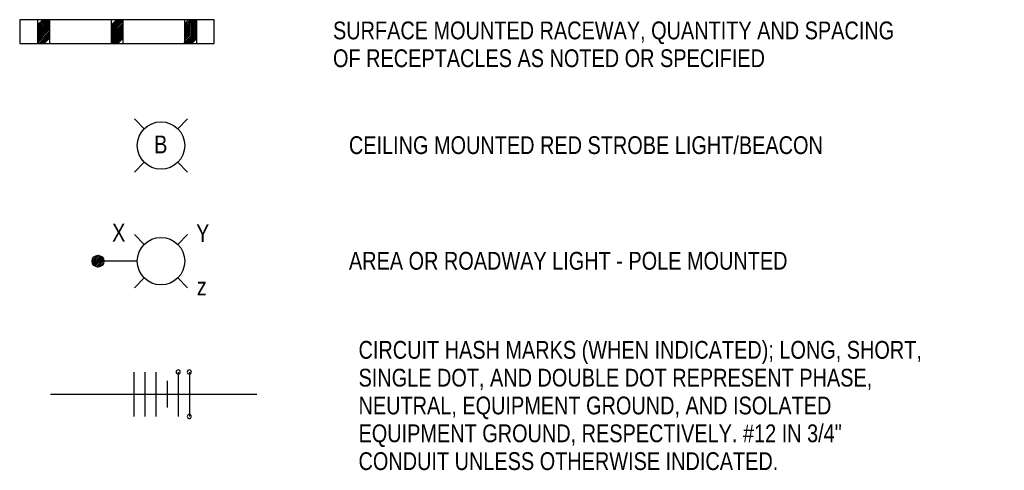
# Model space of a CAD drawing. Header units: feet. Extents: x -0.17 to 5.01, y 0.09 to 2.46.
import ezdxf

# ---------------------------------------------------------------- set-up
doc = ezdxf.new("R2010")
doc.units = ezdxf.units.FT
doc.header["$MEASUREMENT"] = 0
doc.styles.add('Arial_4', font='arial.ttf', dxfattribs={"width": 0.8, "height": 0.125})

msp = doc.modelspace()

# ---------------------------------------------------------------- linework, layer by layer
for p, q in [((0.8509, 2.4619), (-0.1745, 2.4619)), ((-0.1745, 2.4619), (-0.1745, 2.3369)), ((-0.08, 2.4619), (-0.08, 2.3378)), ((-0.08, 2.3997), (-0.0174, 2.4619)), ((-0.08, 2.4351), (-0.0532, 2.4619)), ((-0.08, 2.4262), (-0.0443, 2.4619)), ((-0.08, 2.4174), (-0.0355, 2.4619)), ((-0.08, 2.4086), (-0.0266, 2.4619)), ((-0.08, 2.3909), (-0.0174, 2.4535)), ((-0.08, 2.382), (-0.0174, 2.4446)), ((-0.0174, 2.4619), (-0.0174, 2.3369)), ((0.3069, 2.4619), (0.3069, 2.3369)), ((0.3069, 2.4331), (0.3357, 2.4619)), ((0.3069, 2.4242), (0.3446, 2.4619)), ((0.3069, 2.4154), (0.3534, 2.4619)), ((0.3069, 2.4066), (0.3623, 2.4619)), ((0.3069, 2.3977), (0.3695, 2.4603)), ((0.3069, 2.3889), (0.3695, 2.4515)), ((0.3069, 2.38), (0.3695, 2.4426)), ((0.3695, 2.4603), (0.3695, 2.3369)), ((0.6938, 2.4619), (0.6938, 2.3369)), ((0.6938, 2.4399), (0.7158, 2.4619)), ((0.6938, 2.4311), (0.7247, 2.4619)), ((0.6938, 2.4222), (0.7335, 2.4619)), ((0.6938, 2.4134), (0.7423, 2.4619)), ((0.6938, 2.4046), (0.7512, 2.4619)), ((0.6938, 2.3957), (0.7564, 2.4583)), ((0.6938, 2.3869), (0.7564, 2.4495)), ((0.6938, 2.378), (0.7564, 2.4406)), ((0.7564, 2.4583), (0.7564, 2.3369)), ((0.8509, 2.3369), (0.8509, 2.4619)), ((-0.08, 2.3732), (-0.0174, 2.4358)), ((-0.08, 2.3644), (-0.0174, 2.427)), ((-0.08, 2.3555), (-0.0174, 2.4181)), ((-0.08, 2.3467), (-0.0174, 2.4093)), ((-0.08, 2.3378), (-0.0174, 2.4004)), ((-0.0721, 2.3369), (-0.0174, 2.3916)), ((0.3069, 2.3712), (0.3695, 2.4338)), ((0.3069, 2.3624), (0.3695, 2.425)), ((0.3069, 2.3535), (0.3695, 2.4161)), ((0.3069, 2.3447), (0.3695, 2.4073)), ((0.308, 2.3369), (0.3695, 2.3984)), ((0.3168, 2.3369), (0.3695, 2.3896)), ((0.688, 2.3369), (0.7564, 2.4053)), ((0.6938, 2.3692), (0.7564, 2.4318)), ((0.6938, 2.3604), (0.7564, 2.423)), ((0.6938, 2.3515), (0.7564, 2.4141)), ((0.6969, 2.3369), (0.7564, 2.3965)), ((0.7057, 2.3369), (0.7564, 2.3876)), ((-0.1745, 2.3369), (0.8509, 2.3369)), ((-0.0633, 2.3369), (-0.0174, 2.3828)), ((-0.0544, 2.3369), (-0.0174, 2.3739)), ((-0.0456, 2.3369), (-0.0174, 2.3651)), ((0.3257, 2.3369), (0.3695, 2.3808)), ((0.3345, 2.3369), (0.3695, 2.3719)), ((0.3433, 2.3369), (0.3695, 2.3631)), ((0.7146, 2.3369), (0.7564, 2.3788)), ((0.7234, 2.3369), (0.7564, 2.3699)), ((0.7322, 2.3369), (0.7564, 2.3611)), ((0.4302, 1.9384), (0.4818, 1.8868)), ((0.7101, 1.9384), (0.6586, 1.8868)), ((0.4818, 1.7101), (0.4302, 1.6585)), ((0.6586, 1.7101), (0.7101, 1.6585)), ((0.4302, 1.3289), (0.4818, 1.2773)), ((0.7101, 1.3289), (0.6586, 1.2773)), ((0.2069, 1.1912), (0.2357, 1.2201)), ((0.2074, 1.1829), (0.2441, 1.2196)), ((0.2095, 1.1762), (0.2508, 1.2174)), ((0.2127, 1.1706), (0.2564, 1.2142)), ((0.2169, 1.1659), (0.2611, 1.21)), ((0.222, 1.1621), (0.2648, 1.205)), ((0.228, 1.1593), (0.2676, 1.1989)), ((0.4452, 1.1889), (0.2311, 1.1889)), ((0.2353, 1.1578), (0.2692, 1.1916)), ((0.2448, 1.1584), (0.2685, 1.1822)), ((0.4818, 1.1005), (0.4302, 1.049)), ((0.6586, 1.1005), (0.7101, 1.049)), ((0.4262, 0.6044), (0.4262, 0.37)), ((0.4849, 0.6044), (0.4849, 0.37)), ((0.5435, 0.6044), (0.5435, 0.37)), ((0.6608, 0.6044), (0.6608, 0.37)), ((0.7195, 0.6044), (0.7195, 0.37)), ((0.6022, 0.5575), (0.6022, 0.4169)), ((-0.0115, 0.4872), (1.0751, 0.4872))]:
    msp.add_line(p, q)
for centre, radius in [((0.5702, 1.7984), 0.125), ((0.5702, 1.1889), 0.125), ((0.238, 1.1889), 0.0312)]:
    msp.add_circle(centre, radius)
for centre, start, end in [((0.6608, 0.6044), 0, 180), ((0.6608, 0.6044), 180, 0), ((0.7195, 0.6044), 0, 180), ((0.7195, 0.6044), 180, 0), ((0.7195, 0.37), 0, 180), ((0.7195, 0.37), 180, 0)]:
    msp.add_arc(centre, 0.0109, start, end)

# ---------------------------------------------------------------- texts
at = {"color": 7, "attachment_point": 1, "line_spacing_factor": 0.938532, "style": 'Arial_4'}
for s, insert, char_height, width in [('SURFACE MOUNTED RACEWAY, QUANTITY AND SPACING\\POF RECEPTACLES AS NOTED OR SPECIFIED', (1.4765, 2.4522), 0.09375, 4.388626), ('B', (0.534, 1.8513), 0.0938, 0.104083), ('CEILING MOUNTED RED STROBE LIGHT/BEACON', (1.5604, 1.8473), 0.09375, 3.711517), ('X', (0.3124, 1.3859), 0.0938, 0.104083), ('Y', (0.7551, 1.3836), 0.0938, 0.101795), ('AREA OR ROADWAY LIGHT - POLE MOUNTED', (1.5604, 1.2377), 0.09375, 3.432438), ('z', (0.7587, 1.1021), 0.0938, 0.077776), ('CIRCUIT HASH MARKS (WHEN INDICATED); LONG, SHORT,\\PSINGLE DOT, AND DOUBLE DOT REPRESENT PHASE,\\PNEUTRAL, EQUIPMENT GROUND, AND ISOLATED\\PEQUIPMENT GROUND, RESPECTIVELY. #12 IN 3/4"\\PCONDUIT UNLESS OTHERWISE INDICATED.', (1.611, 0.7682), 0.09375, 4.409214)]:
    msp.add_mtext(s, dxfattribs=dict(at, insert=insert, char_height=char_height, width=width))

doc.saveas('drawing.dxf')
